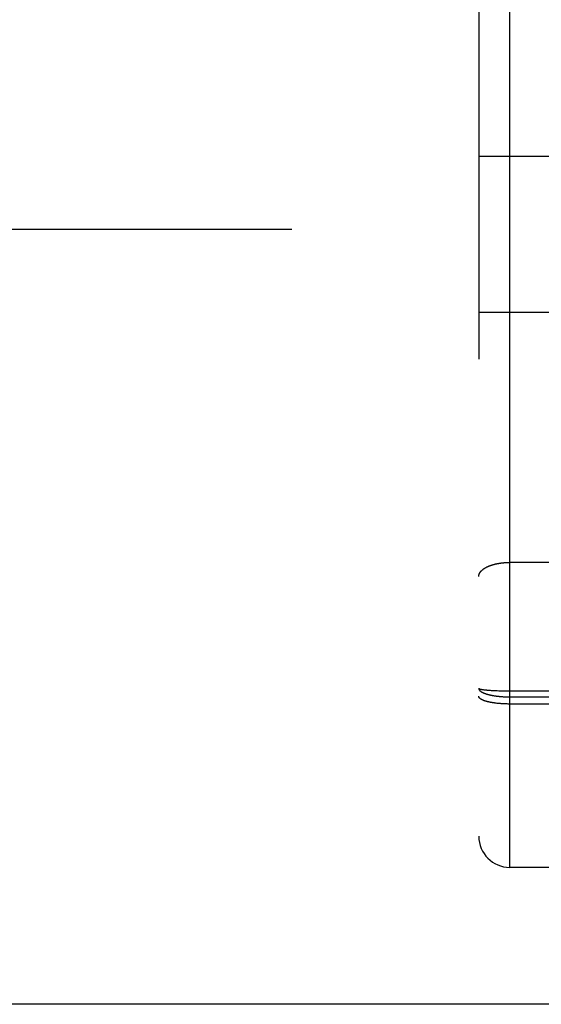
# Model space of a CAD drawing. Header units: inches. Extents: x 0 to 230, y 0 to 149.
# Tile 5 of 92: x 69.337 to 69.842, y 37.561 to 38.513. Entities that reach past the tile are written whole.
import ezdxf

# ---------------------------------------------------------------- set-up
doc = ezdxf.new("R2010")
doc.units = ezdxf.units.IN
doc.header["$LTSCALE"] = 12.635135
doc.header["$MEASUREMENT"] = 0
doc.linetypes.add('HIDDEN', pattern=[0.2, 0.1, -0.1])
doc.layers.get('0').update_dxf_attribs({"linetype": 'CONTINUOUS'})
for name, color, linetype in [('02___PRT_ALL_AXES', 7, 'CONTINUOUS'), ('DEFAULT_2', 8, 'HIDDEN'), ('DIMENSIONS', 7, 'CONTINUOUS')]:
    doc.layers.add(name, color=color, linetype=linetype)
doc.styles.get("Standard").update_dxf_attribs({"font": 'arial.ttf'})
doc.dimstyles.new('DIMSTYLE_1', dxfattribs={"dimtxt": 1.013514, "dimasz": 1.351351, "dimexe": 0.09, "dimexo": 0.07, "dimgap": 0.0375, "dimtad": 0, "dimtih": 1, "dimtoh": 1, "dimzin": 4, "dimdsep": 46, "dimtxsty": 'Standard', "dimblk": '_FILLED', "dimblk1": '_FILLED', "dimblk2": '_FILLED', "dimcen": 0.09, "dimazin": 1, "dimtfac": 1, "dimtofl": 0, "dimtmove": 0, "dimatfit": 3, "dimldrblk": '_FILLED', "dimfxl": 1, "dimtolj": 1, "dimtzin": 4, "dimarcsym": 0})

# ---------------------------------------------------------------- blocks, each defined once
blk = doc.blocks.new('_FILLED')
at = {"color": 0, "linetype": 'ByBlock'}
blk.add_solid([(0, 0), (-1, 0.2), (-1, -0.2)], dxfattribs=at)
blk = doc.blocks.new('*D13')
at = {"layer": 'DIMENSIONS', "color": 2, "linetype": 'Continuous'}
for p, q in [((69.28112, 84.02532), (66.68743, 84.02532)), ((72.90612, 84.02532), (75.60882, 84.02532))]:
    blk.add_line(p, q, dxfattribs=at)
at = {"layer": 'DIMENSIONS', "color": 2, "linetype": 'Continuous', "xscale": 1.3513513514, "yscale": 1.3513513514, "zscale": 1.3513513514}
blk.add_blockref('_FILLED', (69.28112, 84.02532), dxfattribs=at)
at = {"layer": 'DIMENSIONS', "color": 2, "linetype": 'Continuous', "xscale": 1.3513513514, "yscale": 1.3513513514, "zscale": 1.3513513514, "rotation": 180}
blk.add_blockref('_FILLED', (72.90612, 84.02532), dxfattribs=at)
at = {"layer": 'DIMENSIONS', "color": 2, "linetype": 'Continuous', "insert": (66.18067, 84.53208), "char_height": 1.013514, "width": 2.7541947, "attachment_point": 3, "line_spacing_factor": 0.9}
blk.add_mtext('3.63', dxfattribs=at)

msp = doc.modelspace()

# ---------------------------------------------------------------- linework, layer by layer
at = {"color": 3, "linetype": 'Continuous'}
msp.add_line((72.86412, 37.5607), (44.26062, 37.5607), dxfattribs=at)
at = {"layer": '02___PRT_ALL_AXES', "color": 8, "linetype": 'HIDDEN'}
msp.add_line((69.87612, 37.6932), (69.81112, 37.6932), dxfattribs=at)
at = {"layer": 'DEFAULT_2', "color": 8, "linetype": 'HIDDEN'}
for p, q in [((69.81112, 37.6932), (69.81112, 39.4782)), ((69.78112, 39.4482), (69.78112, 37.72321)), ((69.78112, 38.3812), (69.90612, 38.3812)), ((45.59362, 38.31069), (72.19762, 38.31069)), ((69.78112, 38.2302), (69.90612, 38.2302)), ((69.87612, 37.98817), (69.8107, 37.98817)), ((69.7855, 37.8651), (69.78595, 37.86504)), ((69.78595, 37.86504), (69.78641, 37.86499)), ((69.78641, 37.86499), (69.7869, 37.86493)), ((69.7869, 37.86493), (69.78741, 37.86488)), ((69.78741, 37.86488), (69.78793, 37.86482)), ((69.78793, 37.86482), (69.78847, 37.86477)), ((69.78847, 37.86477), (69.78903, 37.86472)), ((69.78903, 37.86472), (69.78961, 37.86467)), ((69.78961, 37.86467), (69.79021, 37.86462)), ((69.79021, 37.86462), (69.79113, 37.86455)), ((69.79113, 37.86455), (69.79209, 37.86449)), ((69.79209, 37.86449), (69.79308, 37.86442)), ((69.79308, 37.86442), (69.79411, 37.86436)), ((69.79411, 37.86436), (69.79516, 37.86431)), ((69.79516, 37.86431), (69.79624, 37.86425)), ((69.79624, 37.86425), (69.79735, 37.86421)), ((69.79735, 37.86421), (69.79887, 37.86415)), ((69.79887, 37.86415), (69.80042, 37.86409)), ((69.80042, 37.86409), (69.80201, 37.86405)), ((69.80201, 37.86405), (69.80363, 37.86401)), ((69.80363, 37.86401), (69.80527, 37.86398)), ((69.80527, 37.86398), (69.80693, 37.86396)), ((69.80693, 37.86396), (69.8086, 37.86394)), ((69.8086, 37.86394), (69.81028, 37.86393)), ((69.81028, 37.86393), (70.37696, 37.86393)), ((69.80161, 37.85853), (69.80241, 37.85846)), ((69.80241, 37.85846), (69.80322, 37.8584)), ((69.80322, 37.8584), (69.80404, 37.85834)), ((69.80404, 37.85834), (69.80486, 37.85829)), ((69.80486, 37.85829), (69.80568, 37.85824)), ((69.80568, 37.85824), (69.80651, 37.8582)), ((69.80651, 37.8582), (69.80734, 37.85817)), ((69.80734, 37.85817), (69.80818, 37.85814)), ((69.80818, 37.85814), (69.80902, 37.85812)), ((69.80902, 37.85812), (69.80986, 37.85811)), ((69.80986, 37.85811), (69.8107, 37.85811)), ((69.8107, 37.85811), (70.37612, 37.8581)), ((69.79887, 37.85185), (69.79811, 37.85194)), ((69.79964, 37.85177), (69.79887, 37.85185)), ((69.80042, 37.85169), (69.79964, 37.85177)), ((69.80121, 37.85162), (69.80042, 37.85169)), ((69.80201, 37.85155), (69.80121, 37.85162)), ((69.80282, 37.85149), (69.80201, 37.85155)), ((69.80363, 37.85143), (69.80282, 37.85149)), ((69.80445, 37.85138), (69.80363, 37.85143)), ((69.80527, 37.85134), (69.80445, 37.85138)), ((69.8061, 37.8513), (69.80527, 37.85134)), ((69.80693, 37.85127), (69.8061, 37.8513)), ((69.80776, 37.85124), (69.80693, 37.85127)), ((69.8086, 37.85122), (69.80776, 37.85124)), ((69.80944, 37.85121), (69.8086, 37.85122)), ((69.81028, 37.8512), (69.80944, 37.85121)), ((69.81112, 37.8512), (69.81028, 37.8512)), ((70.37654, 37.8512), (69.81112, 37.8512))]:
    msp.add_line(p, q, dxfattribs=at)
for points in [[(69.78112, 37.97458), (69.78112, 37.97477), (69.78113, 37.97496), (69.78115, 37.97515), (69.78117, 37.97534), (69.78119, 37.97553), (69.78123, 37.97572), (69.78127, 37.97591), (69.78131, 37.9761), (69.78136, 37.97629), (69.78142, 37.97648), (69.78148, 37.97666), (69.78154, 37.97685), (69.78162, 37.97704), (69.7817, 37.97723), (69.78178, 37.97741), (69.78187, 37.9776), (69.78197, 37.97779), (69.78207, 37.97797), (69.78218, 37.97815), (69.78229, 37.97834), (69.78241, 37.97852), (69.78254, 37.9787), (69.78267, 37.97888), (69.7828, 37.97906), (69.78295, 37.97924), (69.78309, 37.97942), (69.78325, 37.9796), (69.7834, 37.97978), (69.78357, 37.97995), (69.78374, 37.98013), (69.78391, 37.9803), (69.78409, 37.98047), (69.78428, 37.98064), (69.78447, 37.98081), (69.78466, 37.98098), (69.78486, 37.98115), (69.78507, 37.98132), (69.78528, 37.98148), (69.7855, 37.98164), (69.78572, 37.98181), (69.78595, 37.98197), (69.78618, 37.98213), (69.78641, 37.98228), (69.78665, 37.98244), (69.7869, 37.9826), (69.78715, 37.98275), (69.78741, 37.9829), (69.78767, 37.98305), (69.78793, 37.9832), (69.7882, 37.98334), (69.78847, 37.98349), (69.78875, 37.98363), (69.78903, 37.98377), (69.78932, 37.98391), (69.78961, 37.98405), (69.78991, 37.98419), (69.79021, 37.98432), (69.79051, 37.98445), (69.79082, 37.98458), (69.79113, 37.98471), (69.79145, 37.98484), (69.79177, 37.98496), (69.79209, 37.98508), (69.79242, 37.9852), (69.79275, 37.98532), (69.79308, 37.98544), (69.79342, 37.98555), (69.79376, 37.98566), (69.79411, 37.98577), (69.79445, 37.98588), (69.79481, 37.98598), (69.79516, 37.98608), (69.79552, 37.98618), (69.79588, 37.98628), (69.79624, 37.98638), (69.79661, 37.98647), (69.79698, 37.98656), (69.79735, 37.98665), (69.79773, 37.98674), (69.7981, 37.98682), (69.79848, 37.9869), (69.79887, 37.98698), (69.79925, 37.98706), (69.79964, 37.98713), (69.80003, 37.9872), (69.80042, 37.98727), (69.80082, 37.98734), (69.80121, 37.9874), (69.80161, 37.98747), (69.80201, 37.98753), (69.80241, 37.98758), (69.80282, 37.98764), (69.80322, 37.98769), (69.80363, 37.98774), (69.80404, 37.98778), (69.80445, 37.98783), (69.80486, 37.98787), (69.80527, 37.98791), (69.80568, 37.98794), (69.8061, 37.98797), (69.80651, 37.98801), (69.80693, 37.98803), (69.80734, 37.98806), (69.80776, 37.98808), (69.80818, 37.9881), (69.8086, 37.98812), (69.80902, 37.98813), (69.80944, 37.98815), (69.80986, 37.98815), (69.81028, 37.98816), (69.8107, 37.98817)], [(69.78112, 37.86637), (69.78112, 37.86633), (69.78113, 37.8663), (69.78115, 37.86626), (69.78117, 37.86623), (69.78119, 37.8662), (69.78123, 37.86616), (69.78127, 37.86613), (69.78131, 37.86609), (69.78136, 37.86606), (69.78142, 37.86603), (69.78148, 37.86599), (69.78154, 37.86596), (69.78162, 37.86592), (69.7817, 37.86589), (69.78178, 37.86586), (69.78187, 37.86582), (69.78197, 37.86579), (69.78207, 37.86576), (69.78218, 37.86573), (69.78229, 37.86569), (69.78241, 37.86566), (69.78254, 37.86563), (69.78267, 37.86559), (69.7828, 37.86556), (69.78295, 37.86553), (69.78309, 37.8655), (69.78325, 37.86547), (69.7834, 37.86544), (69.78357, 37.8654), (69.78374, 37.86537), (69.78391, 37.86534), (69.78409, 37.86531), (69.78428, 37.86528), (69.78447, 37.86525), (69.78466, 37.86522), (69.78486, 37.86519), (69.78507, 37.86516), (69.7855, 37.8651)], [(69.78112, 37.86637), (69.78112, 37.86625), (69.78113, 37.86613), (69.78115, 37.86602), (69.78117, 37.8659), (69.78119, 37.86579), (69.78123, 37.86567), (69.78127, 37.86556), (69.78131, 37.86544), (69.78136, 37.86533), (69.78142, 37.86521), (69.78148, 37.8651), (69.78154, 37.86498), (69.78162, 37.86487), (69.7817, 37.86475), (69.78178, 37.86464), (69.78187, 37.86453), (69.78197, 37.86441), (69.78207, 37.8643), (69.78218, 37.86419), (69.78229, 37.86408), (69.78241, 37.86397), (69.78254, 37.86386), (69.78267, 37.86375), (69.7828, 37.86364), (69.78295, 37.86353), (69.78309, 37.86342), (69.78325, 37.86331), (69.7834, 37.8632), (69.78357, 37.8631), (69.78374, 37.86299), (69.78391, 37.86289), (69.78409, 37.86278), (69.78428, 37.86268), (69.78447, 37.86257), (69.78466, 37.86247), (69.78486, 37.86237), (69.78507, 37.86227), (69.78528, 37.86217), (69.7855, 37.86207), (69.78572, 37.86197), (69.78595, 37.86187), (69.78618, 37.86178), (69.78641, 37.86168), (69.78665, 37.86159), (69.7869, 37.86149), (69.78715, 37.8614), (69.78741, 37.86131), (69.78767, 37.86121), (69.78793, 37.86112), (69.7882, 37.86104), (69.78847, 37.86095), (69.78875, 37.86086), (69.78903, 37.86078), (69.78932, 37.86069), (69.78961, 37.86061), (69.78991, 37.86052), (69.79021, 37.86044), (69.79051, 37.86036), (69.79082, 37.86028), (69.79113, 37.86021), (69.79145, 37.86013), (69.79177, 37.86005), (69.79209, 37.85998), (69.79242, 37.85991), (69.79275, 37.85984), (69.79308, 37.85976), (69.79342, 37.8597), (69.79376, 37.85963), (69.79411, 37.85956), (69.79445, 37.8595), (69.79481, 37.85943), (69.79516, 37.85937), (69.79552, 37.85931), (69.79588, 37.85925), (69.79624, 37.85919), (69.79661, 37.85914), (69.79698, 37.85908), (69.79735, 37.85903), (69.79773, 37.85897), (69.7981, 37.85892), (69.79848, 37.85887), (69.79887, 37.85882), (69.79925, 37.85878), (69.79964, 37.85873), (69.80003, 37.85869), (69.80042, 37.85865), (69.80082, 37.85861), (69.80161, 37.85853)], [(69.79811, 37.85194), (69.79735, 37.85203), (69.79698, 37.85208), (69.79661, 37.85213), (69.79624, 37.85218), (69.79588, 37.85223), (69.79552, 37.85229), (69.79516, 37.85234), (69.79481, 37.8524), (69.79446, 37.85245), (69.79411, 37.85251), (69.79376, 37.85257), (69.79342, 37.85263), (69.79308, 37.8527), (69.79275, 37.85276), (69.79242, 37.85282), (69.79209, 37.85289), (69.79177, 37.85296), (69.79145, 37.85302), (69.79113, 37.85309), (69.79082, 37.85316), (69.79051, 37.85323), (69.79021, 37.85331), (69.78991, 37.85338), (69.78961, 37.85345), (69.78932, 37.85353), (69.78904, 37.85361), (69.78875, 37.85368), (69.78848, 37.85376), (69.7882, 37.85384), (69.78793, 37.85392), (69.78767, 37.854), (69.78741, 37.85408), (69.78715, 37.85417), (69.7869, 37.85425), (69.78666, 37.85434), (69.78641, 37.85442), (69.78618, 37.85451), (69.78595, 37.8546), (69.78572, 37.85468), (69.7855, 37.85477), (69.78528, 37.85486), (69.78507, 37.85495), (69.78487, 37.85504), (69.78466, 37.85513), (69.78447, 37.85523), (69.78428, 37.85532), (69.78409, 37.85541), (69.78391, 37.85551), (69.78374, 37.8556), (69.78357, 37.8557), (69.78341, 37.85579), (69.78325, 37.85589), (69.78309, 37.85599), (69.78295, 37.85608), (69.7828, 37.85618), (69.78267, 37.85628), (69.78254, 37.85638), (69.78241, 37.85648), (69.78229, 37.85658), (69.78218, 37.85668), (69.78207, 37.85678), (69.78197, 37.85688), (69.78187, 37.85698), (69.78178, 37.85708), (69.7817, 37.85718), (69.78162, 37.85729), (69.78154, 37.85739), (69.78148, 37.85749), (69.78142, 37.85759), (69.78136, 37.8577), (69.78131, 37.8578), (69.78127, 37.8579), (69.78123, 37.85801), (69.78119, 37.85811), (69.78117, 37.85821), (69.78115, 37.85832), (69.78113, 37.85842), (69.78112, 37.85853), (69.78112, 37.85863)]]:
    msp.add_lwpolyline(points, dxfattribs=at)
msp.add_arc((69.81112, 37.7232), 0.03, 180, 270, dxfattribs=at)

# ---------------------------------------------------------------- dimensions: what is measured, and where the dimension line sits
at = {"layer": 'DIMENSIONS', "color": 2, "linetype": 'Continuous'}
dim = msp.add_linear_dim(base=(72.9061208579, 84.0253218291), p1=(69.2811208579, 106.9356976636), p2=(72.9061208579, 37.6646976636), dimstyle='DIMSTYLE_1', dxfattribs=at)
dim.commit()
dim.dimension.update_dxf_attribs({"geometry": '*D13', "text_midpoint": (64.8022537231, 84.0196718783), "dimtype": 160})

doc.saveas('drawing.dxf')
